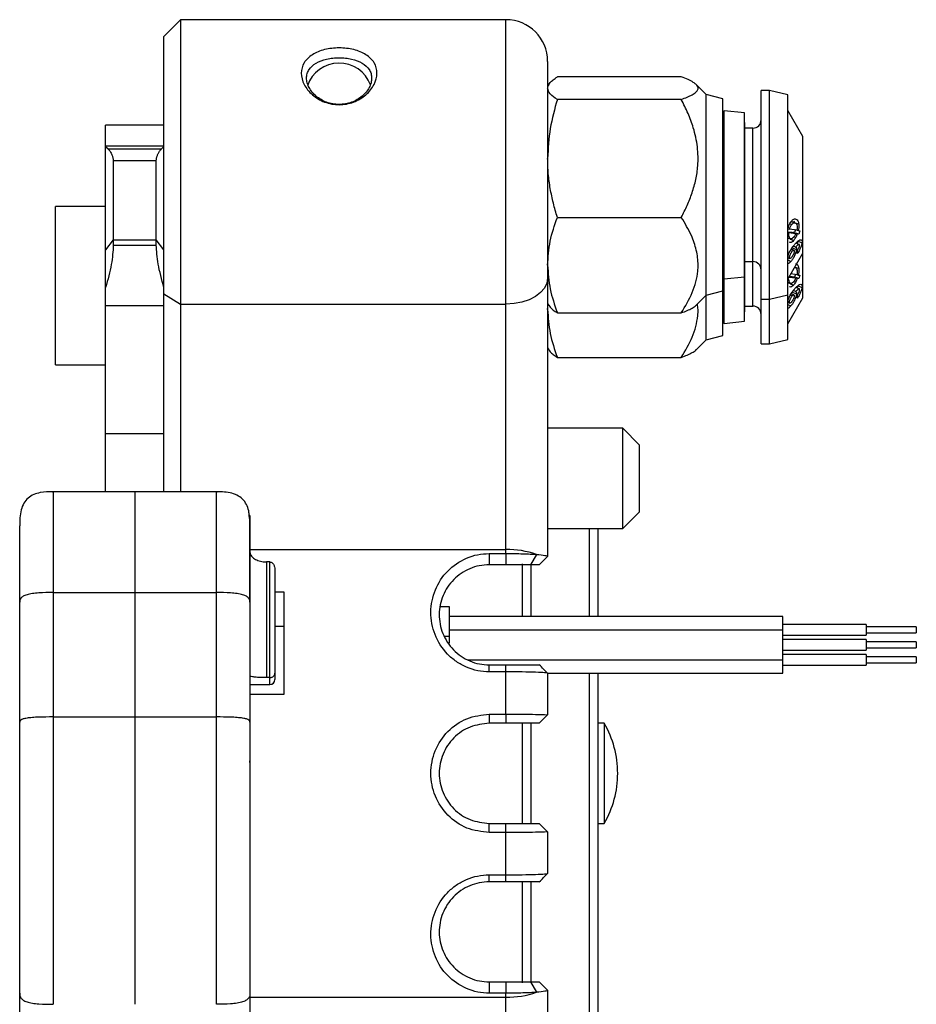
# Model space of a CAD drawing. Header units: millimetres. Extents: x 75.9 to 129.7, y 101.7 to 192.
# Tile 2 of 2: x 75.9 to 129.7, y 133 to 192. Entities that reach past the tile are written whole.
import ezdxf

# ---------------------------------------------------------------- set-up
doc = ezdxf.new("R2010")
doc.units = ezdxf.units.MM

msp = doc.modelspace()

# ---------------------------------------------------------------- linework, layer by layer
at = {"color": 7, "linetype": 'Continuous', "lineweight": 25}
for p, q in [((85.591, 192.011), (84.591, 191.011)), ((105.091, 192.011), (85.591, 192.011)), ((85.591, 192.011), (85.591, 174.966)), ((84.591, 175.589), (84.591, 191.011)), ((107.591, 189.511), (107.591, 176.524)), ((115.604, 188.58), (108.172, 188.58)), ((107.656, 188.122), (107.591, 188.011)), ((117.091, 187.529), (116.499, 188.121)), ((120.891, 187.761), (120.391, 187.761)), ((120.391, 175.261), (120.391, 187.761)), ((121.991, 187.507), (120.891, 187.761)), ((120.891, 175.261), (120.891, 187.761)), ((115.604, 187.229), (108.172, 187.229)), ((118.091, 187.261), (117.091, 187.529)), ((117.091, 177.613), (117.091, 187.529)), ((118.091, 177.786), (118.091, 187.261)), ((121.991, 177.627), (121.991, 187.507)), ((118.179, 186.548), (118.091, 186.461)), ((119.391, 186.421), (118.179, 186.548)), ((118.179, 176.473), (118.179, 186.548)), ((122.891, 185.011), (121.991, 186.57)), ((119.391, 178.331), (119.391, 186.421)), ((119.415, 185.511), (119.392, 186.205)), ((84.591, 185.684), (81.091, 185.684)), ((81.091, 184.451), (81.091, 185.684)), ((119.891, 185.511), (119.415, 185.511)), ((119.415, 178.92), (119.415, 185.511)), ((122.891, 179.244), (122.891, 185.011)), ((81.091, 184.451), (84.591, 184.451)), ((81.091, 184.419), (81.091, 184.451)), ((81.091, 184.419), (81.241, 184.27)), ((81.091, 178.213), (81.091, 184.419)), ((81.241, 184.27), (84.442, 184.27)), ((84.442, 184.27), (84.591, 184.419)), ((81.553, 183.566), (81.553, 178.826)), ((81.553, 183.566), (84.13, 183.566)), ((84.13, 178.826), (84.13, 183.566)), ((81.091, 180.825), (78.091, 180.825)), ((78.091, 171.325), (78.091, 180.825)), ((108.172, 180.16), (115.604, 180.16)), ((121.993, 179.478), (122.083, 179.456)), ((122.53, 179.39), (122.083, 179.456)), ((122.103, 179.785), (122.242, 179.755)), ((122.348, 179.953), (122.384, 179.831)), ((122.44, 179.429), (122.398, 179.25)), ((122.644, 179.764), (122.421, 179.822)), ((122.531, 179.401), (122.617, 179.374)), ((81.553, 178.826), (81.091, 178.213)), ((81.553, 178.826), (81.553, 178.502)), ((81.553, 178.826), (84.13, 178.826)), ((84.13, 178.502), (84.13, 178.826)), ((84.591, 178.213), (84.13, 178.826)), ((119.415, 177.511), (119.415, 178.92)), ((121.991, 179.304), (122.212, 179.283)), ((121.991, 179.27), (122.044, 179.256)), ((122.049, 179.09), (121.991, 179.107)), ((122.049, 179.09), (122.044, 179.256)), ((122.044, 179.256), (122.472, 179.201)), ((122.331, 178.774), (122.156, 178.836)), ((122.212, 179.283), (122.472, 179.201)), ((122.398, 179.25), (122.297, 179.258)), ((122.658, 179.16), (122.471, 179.225)), ((122.557, 179.172), (122.471, 179.201)), ((122.658, 179.16), (122.557, 179.172)), ((122.617, 179.374), (122.704, 179.363)), ((122.704, 179.363), (122.658, 179.16)), ((122.891, 178.011), (122.891, 179.244)), ((81.091, 175.954), (81.091, 178.213)), ((81.553, 178.502), (84.13, 178.502)), ((119.391, 176.601), (119.391, 178.331)), ((122.51, 178.226), (122.251, 178.345)), ((122.459, 178.379), (122.319, 178.439)), ((122.58, 178.731), (122.545, 178.59)), ((122.552, 177.993), (122.576, 178.217)), ((122.839, 178.61), (122.58, 178.731)), ((118.091, 175.761), (118.091, 177.786)), ((121.991, 176.452), (122.891, 178.011)), ((121.991, 177.82), (122.093, 177.775)), ((121.991, 177.747), (122.112, 177.692)), ((121.991, 175.515), (121.991, 177.627)), ((122.141, 178.179), (122.255, 178.131)), ((122.891, 176.577), (122.891, 178.011)), ((117.091, 175.493), (117.091, 177.613)), ((119.392, 176.817), (119.415, 177.511)), ((119.415, 177.511), (119.891, 177.511)), ((119.415, 176.253), (119.415, 177.511)), ((121.991, 177.615), (122.177, 177.525)), ((122.416, 177.172), (122.408, 177.174)), ((122.644, 177.097), (122.421, 177.155)), ((107.591, 176.524), (107.591, 159.844)), ((118.091, 176.561), (118.179, 176.473)), ((118.179, 176.473), (119.391, 176.601)), ((118.179, 173.806), (118.179, 176.473)), ((119.391, 175.663), (119.391, 176.601)), ((122.049, 176.423), (121.991, 176.439)), ((122.044, 176.589), (122.472, 176.534)), ((122.093, 176.627), (122.212, 176.616)), ((122.53, 176.723), (122.178, 176.775)), ((122.212, 176.616), (122.472, 176.534)), ((122.398, 176.583), (122.297, 176.591)), ((122.44, 176.762), (122.398, 176.583)), ((122.658, 176.493), (122.471, 176.558)), ((122.557, 176.505), (122.471, 176.533)), ((122.531, 176.734), (122.617, 176.707)), ((122.658, 176.493), (122.557, 176.505)), ((122.617, 176.707), (122.704, 176.696)), ((122.704, 176.696), (122.658, 176.493)), ((122.891, 175.344), (122.891, 176.577)), ((81.091, 174.879), (81.091, 175.954)), ((119.415, 174.844), (119.415, 176.253)), ((122.331, 176.107), (122.156, 176.169)), ((122.839, 175.942), (122.58, 176.064)), ((84.591, 175.589), (85.591, 174.966)), ((84.591, 164.284), (84.591, 175.589)), ((116.497, 174.899), (117.091, 175.493)), ((117.091, 175.493), (118.091, 175.761)), ((117.091, 174.946), (117.091, 175.493)), ((118.091, 175.119), (118.091, 175.761)), ((119.391, 173.934), (119.391, 175.663)), ((120.391, 175.261), (120.891, 175.261)), ((120.391, 172.594), (120.391, 175.261)), ((120.891, 175.261), (121.991, 175.515)), ((120.891, 172.594), (120.891, 175.261)), ((121.991, 174.96), (121.991, 175.533)), ((121.991, 173.785), (122.891, 175.344)), ((122.141, 175.512), (122.255, 175.464)), ((122.51, 175.559), (122.251, 175.677)), ((122.459, 175.712), (122.319, 175.772)), ((122.552, 175.326), (122.576, 175.55)), ((81.091, 174.879), (84.591, 174.879)), ((81.091, 167.213), (81.091, 174.879)), ((85.591, 174.966), (105.091, 174.966)), ((85.591, 174.966), (85.591, 163.72)), ((105.091, 160.252), (105.091, 174.966)), ((107.591, 175.011), (107.663, 174.888)), ((107.591, 174.633), (107.626, 174.952)), ((117.091, 172.826), (117.091, 174.946)), ((118.091, 173.094), (118.091, 175.119)), ((119.392, 174.15), (119.415, 174.844)), ((119.415, 174.844), (119.891, 174.844)), ((121.991, 175.153), (122.093, 175.108)), ((121.991, 175.08), (122.112, 175.025)), ((121.991, 172.848), (121.991, 174.96)), ((121.991, 174.948), (122.177, 174.858)), ((108.172, 174.441), (115.604, 174.441)), ((118.091, 173.894), (118.179, 173.806)), ((118.179, 173.806), (119.391, 173.934)), ((117.091, 172.826), (118.091, 173.094)), ((107.591, 172.344), (107.656, 172.233)), ((116.497, 172.231), (117.091, 172.826)), ((120.391, 172.594), (120.891, 172.594)), ((120.891, 172.594), (121.991, 172.848)), ((108.172, 171.774), (115.604, 171.774)), ((78.091, 171.325), (81.091, 171.325)), ((81.091, 167.213), (84.591, 167.213)), ((81.091, 163.72), (81.091, 167.213)), ((112.091, 167.521), (107.591, 167.521)), ((113.091, 166.521), (112.091, 167.521)), ((112.091, 167.357), (112.091, 167.521)), ((112.091, 161.521), (112.091, 167.357)), ((113.091, 166.412), (113.091, 166.521)), ((113.091, 162.521), (113.091, 166.412)), ((84.591, 163.72), (84.591, 164.284)), ((82.841, 163.72), (77.941, 163.72)), ((87.741, 163.72), (82.841, 163.72)), ((82.841, 163.72), (82.841, 157.676)), ((89.741, 162.291), (89.715, 162.291)), ((89.741, 162.291), (89.741, 157.098)), ((112.091, 161.521), (113.091, 162.521)), ((107.591, 161.521), (112.091, 161.521)), ((110.091, 156.244), (110.091, 161.521)), ((110.591, 161.521), (110.591, 156.244)), ((104.091, 160.019), (105.091, 160.019)), ((104.091, 160.019), (104.091, 159.344)), ((105.091, 160.019), (105.091, 160.252)), ((105.091, 160.019), (105.091, 159.344)), ((106.928, 159.965), (106.561, 159.344)), ((90.741, 159.514), (90.741, 152.581)), ((90.941, 159.514), (90.741, 159.514)), ((90.941, 152.581), (90.941, 159.514)), ((105.091, 159.344), (104.091, 159.344)), ((106.091, 156.244), (106.091, 159.392)), ((106.591, 159.399), (106.591, 156.244)), ((107.591, 159.844), (107.091, 159.344)), ((107.091, 159.344), (107.092, 159.344)), ((91.241, 159.044), (91.241, 152.846)), ((77.941, 157.676), (82.841, 157.676)), ((82.841, 157.676), (87.741, 157.676)), ((82.841, 157.676), (82.841, 150.221)), ((91.791, 157.705), (91.241, 157.705)), ((91.791, 151.594), (91.791, 157.705)), ((101.188, 156.844), (101.691, 156.844)), ((101.691, 156.844), (101.691, 155.044)), ((121.691, 156.244), (101.691, 156.244)), ((121.691, 155.444), (121.691, 156.244)), ((101.691, 155.444), (121.691, 155.444)), ((126.691, 155.769), (121.691, 155.769)), ((121.691, 153.644), (121.691, 155.444)), ((126.691, 155.769), (126.691, 155.119)), ((129.691, 155.619), (126.691, 155.619)), ((126.691, 155.269), (129.691, 155.269)), ((129.691, 155.619), (129.691, 155.269)), ((101.691, 155.044), (101.691, 154.637)), ((121.691, 155.119), (126.691, 155.119)), ((126.691, 154.869), (121.691, 154.869)), ((126.691, 154.869), (126.691, 154.219)), ((129.691, 154.719), (126.691, 154.719)), ((129.691, 154.719), (129.691, 154.369)), ((121.691, 154.219), (126.691, 154.219)), ((126.691, 154.369), (129.691, 154.369)), ((126.691, 153.969), (121.691, 153.969)), ((121.691, 152.844), (121.691, 153.644)), ((126.691, 153.969), (126.691, 153.319)), ((129.691, 153.819), (126.691, 153.819)), ((126.691, 153.469), (129.691, 153.469)), ((129.691, 153.819), (129.691, 153.469)), ((91.241, 152.846), (91.241, 152.47)), ((104.091, 152.925), (104.091, 153.344)), ((104.091, 153.344), (105.091, 153.344)), ((105.091, 152.925), (104.091, 152.925)), ((105.091, 152.925), (105.091, 153.344)), ((105.091, 150.391), (105.091, 152.925)), ((107.591, 152.844), (121.691, 152.844)), ((107.591, 152.844), (107.591, 150.344)), ((110.091, 132.166), (110.091, 152.844)), ((110.591, 152.844), (110.591, 132.166)), ((121.691, 153.319), (126.691, 153.319)), ((90.941, 152.581), (90.741, 152.581)), ((90.941, 152.172), (90.941, 152.581)), ((91.241, 152.47), (91.241, 152.465)), ((89.741, 152.165), (90.941, 152.165)), ((89.741, 151.594), (91.791, 151.594)), ((77.941, 150.221), (82.841, 150.221)), ((82.841, 150.221), (82.841, 133.002)), ((82.841, 150.221), (87.741, 150.221)), ((104.091, 150.391), (104.091, 149.844)), ((104.091, 150.391), (105.091, 150.391)), ((105.091, 150.391), (105.091, 149.844)), ((107.591, 150.344), (107.091, 149.844)), ((105.091, 149.844), (104.091, 149.844)), ((106.091, 143.834), (106.091, 149.858)), ((106.591, 149.852), (106.591, 143.831)), ((110.985, 149.844), (110.591, 149.844)), ((110.985, 149.844), (110.985, 145.736)), ((89.741, 147.497), (89.734, 147.584)), ((110.985, 145.736), (110.985, 143.844)), ((104.091, 143.296), (104.091, 143.844)), ((104.091, 143.844), (105.091, 143.844)), ((105.091, 143.296), (105.091, 143.844)), ((107.591, 143.344), (107.091, 143.844)), ((110.591, 143.844), (110.985, 143.844)), ((105.091, 143.296), (104.091, 143.296)), ((105.091, 140.763), (105.091, 143.296)), ((107.591, 143.344), (107.591, 140.844)), ((104.091, 140.763), (105.091, 140.763)), ((104.091, 140.344), (104.091, 140.763)), ((105.091, 140.344), (105.091, 140.763)), ((105.091, 140.344), (104.091, 140.344)), ((106.091, 134.292), (106.091, 140.344)), ((106.591, 140.314), (106.591, 134.331)), ((104.091, 134.344), (104.091, 133.668)), ((104.091, 134.344), (105.091, 134.344)), ((105.091, 134.344), (105.091, 133.668)), ((106.561, 134.344), (106.928, 133.722)), ((107.091, 134.344), (107.591, 133.844)), ((75.941, 127.919), (75.941, 133.669)), ((89.741, 133.669), (89.741, 127.919)), ((105.091, 133.668), (104.091, 133.668)), ((105.091, 133.435), (105.091, 133.668)), ((105.091, 118.721), (105.091, 133.435)), ((107.591, 133.844), (107.591, 117.163))]:
    msp.add_line(p, q, dxfattribs=at)
at = {"color": 8, "linetype": 'Continuous', "lineweight": 25}
for p, q in [((105.091, 174.966), (105.091, 192.011)), ((119.891, 177.511), (119.891, 185.511)), ((119.891, 174.844), (119.891, 177.511)), ((89.741, 160.252), (105.091, 160.252)), ((91.791, 155.653), (91.241, 155.653)), ((101.691, 155.044), (101.427, 155.044)), ((102.808, 153.644), (121.691, 153.644)), ((89.741, 152.172), (90.941, 152.172)), ((90.941, 152.165), (90.941, 152.172)), ((89.741, 133.435), (105.091, 133.435))]:
    msp.add_line(p, q, dxfattribs=at)
at = {"color": 7, "linetype": 'Continuous', "lineweight": 25, "flags": 128}
for points in [[(122.651, 178.544), (122.521, 178.601), (122.481, 178.618)], [(107.591, 176.524), (107.543, 176.22), (107.401, 175.928), (107.17, 175.658), (106.859, 175.422), (106.48, 175.228), (106.048, 175.084), (105.579, 174.996), (105.091, 174.966)], [(122.651, 175.877), (122.521, 175.933), (122.481, 175.951)]]:
    msp.add_lwpolyline(points, dxfattribs=at)
at = {"color": 7, "linetype": 'Continuous', "lineweight": 25}
for centre, radius, start, end in [((105.091, 189.511), 2.5, 0, 90), ((95.091, 187.415), 2, 20.12066, 161.34455), ((119.891, 186.011), 0.5, 270, 0), ((119.891, 177.011), 0.5, 0, 90), ((119.891, 174.344), 0.5, 0, 90), ((105.2, 154.931), 5.322, 71.04771, 91.16341), ((90.942, 152.471), 0.299, 269.86811, 359.8675), ((90.941, 152.465), 0.3, 270, 0), ((105.789, 146.844), 6, 0, 30), ((105.789, 146.844), 6, 330, 0), ((105.2, 138.756), 5.322, 268.83659, 288.95229)]:
    msp.add_arc(centre, radius, start, end, dxfattribs=at)
for points, knots in [([(95.091, 186.918), (94.942, 186.926), (94.643, 186.941), (94.071, 187.106), (93.44, 187.483), (92.941, 188.12), (92.765, 188.815), (92.941, 189.451), (93.441, 189.942), (94.072, 190.198), (94.645, 190.301), (95.093, 190.326), (95.541, 190.3), (96.113, 190.198), (96.743, 189.941), (97.242, 189.45), (97.418, 188.813), (97.241, 188.118), (96.741, 187.482), (96.11, 187.105), (95.538, 186.941), (95.24, 186.925), (95.091, 186.918)], [0, 0, 0, 0, 0.0307947, 0.0615817, 0.1235988, 0.1865007, 0.2500193, 0.3135591, 0.376485, 0.4384708, 0.4693582, 0.5001606, 0.5308434, 0.5616603, 0.6235902, 0.6865085, 0.7501265, 0.813716, 0.8766097, 0.9385035, 0.9693929, 1, 1, 1, 1]), ([(95.091, 186.928), (95.219, 186.934), (95.475, 186.948), (95.965, 187.086), (96.505, 187.402), (96.867, 187.849), (97.016, 188.228), (97.054, 188.512), (97.016, 188.781), (96.868, 189.107), (96.507, 189.438), (95.967, 189.639), (95.477, 189.72), (95.093, 189.74), (94.708, 189.72), (94.217, 189.64), (93.677, 189.439), (93.316, 189.108), (93.167, 188.782), (93.129, 188.513), (93.167, 188.229), (93.316, 187.851), (93.676, 187.403), (94.216, 187.087), (94.707, 186.948), (94.963, 186.934), (95.091, 186.928)], [0, 0, 0, 0, 0.031176, 0.062554, 0.124896, 0.187267, 0.218661, 0.249877, 0.281187, 0.312513, 0.374905, 0.437281, 0.468585, 0.499837, 0.531212, 0.562588, 0.625022, 0.687422, 0.718673, 0.749982, 0.781307, 0.81252, 0.874895, 0.93736, 0.968633, 1, 1, 1, 1]), ([(107.661, 188.119), (107.686, 188.16), (107.746, 188.259), (107.919, 188.413), (108.088, 188.524), (108.172, 188.58)], [0, 0, 0, 0, 0.264446, 0.63149, 1, 1, 1, 1]), ([(115.604, 187.229), (115.725, 187.275), (115.969, 187.367), (116.266, 187.511), (116.49, 187.662), (116.599, 187.803), (116.617, 187.928), (116.577, 188.037), (116.48, 188.147), (116.303, 188.276), (116.022, 188.422), (115.744, 188.527), (115.604, 188.58)], [0, 0, 0, 0, 0.107757, 0.21611, 0.327224, 0.439837, 0.516334, 0.593483, 0.672567, 0.752236, 0.875551, 1, 1, 1, 1]), ([(108.172, 187.229), (108.01, 187.339), (107.682, 187.56), (107.622, 187.789), (107.591, 187.905)], [0, 0, 0, 0, 0.495458, 1, 1, 1, 1]), ([(108.172, 187.229), (108.01, 186.655), (107.682, 185.497), (107.622, 184.299), (107.591, 183.695)], [0, 0, 0, 0, 0.495458, 1, 1, 1, 1]), ([(115.604, 180.16), (115.725, 180.399), (115.969, 180.879), (116.266, 181.636), (116.49, 182.427), (116.599, 183.161), (116.617, 183.817), (116.577, 184.389), (116.48, 184.964), (116.303, 185.638), (116.022, 186.401), (115.744, 186.952), (115.604, 187.229)], [0, 0, 0, 0, 0.107757, 0.21611, 0.327224, 0.439837, 0.516334, 0.593483, 0.672567, 0.752236, 0.875551, 1, 1, 1, 1]), ([(81.241, 184.27), (81.262, 184.247), (81.305, 184.201), (81.365, 184.114), (81.421, 184.019), (81.465, 183.928), (81.5, 183.84), (81.525, 183.76), (81.543, 183.68), (81.552, 183.615), (81.553, 183.579), (81.553, 183.566)], [0, 0, 0, 0, 0.145418, 0.2964, 0.423577, 0.555127, 0.651267, 0.750018, 0.84627, 0.946131, 1, 1, 1, 1]), ([(84.13, 183.566), (84.13, 183.586), (84.132, 183.628), (84.143, 183.696), (84.16, 183.766), (84.183, 183.838), (84.211, 183.911), (84.246, 183.986), (84.286, 184.06), (84.333, 184.136), (84.385, 184.21), (84.423, 184.25), (84.442, 184.27)], [0, 0, 0, 0, 0.0848981, 0.1724876, 0.2573385, 0.3443743, 0.4351247, 0.5278572, 0.6328938, 0.740289, 0.8682716, 1, 1, 1, 1]), ([(108.172, 180.16), (108.089, 180.445), (107.923, 181.017), (107.74, 181.894), (107.615, 182.788), (107.599, 183.392), (107.591, 183.695)], [0, 0, 0, 0, 0.2472686, 0.4953626, 0.746874, 1, 1, 1, 1]), ([(107.591, 177.301), (107.621, 177.78), (107.68, 178.749), (108.007, 179.686), (108.172, 180.16)], [0, 0, 0, 0, 0.4945107, 1, 1, 1, 1]), ([(115.604, 174.441), (115.843, 174.841), (116.319, 175.638), (116.582, 176.625), (116.624, 177.482), (116.532, 178.204), (116.204, 179.172), (115.821, 179.803), (115.604, 180.16)], [0, 0, 0, 0, 0.22035, 0.439656, 0.499864, 0.651145, 0.802655, 1, 1, 1, 1]), ([(122.206, 179.944), (122.253, 179.99), (122.328, 180.063), (122.433, 180.077), (122.518, 180.05), (122.604, 179.961), (122.63, 179.836), (122.644, 179.764)], [0, 0, 0, 0, 0.250762, 0.402891, 0.560919, 0.750263, 1, 1, 1, 1]), ([(121.993, 179.477), (122.002, 179.51), (122.015, 179.56), (122.049, 179.667), (122.099, 179.787), (122.161, 179.888), (122.197, 179.932), (122.206, 179.944)], [0, 0, 0, 0, 0.178962, 0.271524, 0.601501, 0.891542, 1, 1, 1, 1]), ([(122.083, 179.456), (122.106, 179.514), (122.152, 179.629), (122.212, 179.713), (122.242, 179.755)], [0, 0, 0, 0, 0.500759, 1, 1, 1, 1]), ([(122.416, 179.839), (122.373, 179.849), (122.288, 179.868), (122.202, 179.887), (122.16, 179.897)], [0, 0, 0, 0, 0.500001, 1, 1, 1, 1]), ([(122.242, 179.755), (122.274, 179.785), (122.338, 179.847), (122.417, 179.846), (122.47, 179.814), (122.514, 179.758), (122.53, 179.687), (122.54, 179.64)], [0, 0, 0, 0, 0.249593, 0.499442, 0.624755, 0.74921, 1, 1, 1, 1]), ([(122.54, 179.64), (122.544, 179.598), (122.551, 179.521), (122.537, 179.431), (122.53, 179.39)], [0, 0, 0, 0, 0.543139, 1, 1, 1, 1]), ([(122.644, 179.764), (122.652, 179.689), (122.663, 179.568), (122.629, 179.427), (122.617, 179.374)], [0, 0, 0, 0, 0.627075, 1, 1, 1, 1]), ([(121.991, 178.926), (122.002, 178.922), (122.056, 178.905), (122.11, 178.888), (122.154, 178.874)], [0, 0, 0, 0, 0.193317, 1, 1, 1, 1]), ([(122.322, 178.956), (122.289, 178.925), (122.239, 178.879), (122.179, 178.867), (122.125, 178.88), (122.073, 178.945), (122.057, 179.042), (122.049, 179.09)], [0, 0, 0, 0, 0.249378, 0.376369, 0.5003, 0.74998, 1, 1, 1, 1]), ([(122.472, 179.201), (122.449, 179.153), (122.404, 179.058), (122.349, 178.99), (122.322, 178.956)], [0, 0, 0, 0, 0.500177, 1, 1, 1, 1]), ([(122.557, 179.172), (122.524, 179.095), (122.475, 178.979), (122.394, 178.85), (122.352, 178.8), (122.331, 178.774)], [0, 0, 0, 0, 0.499218, 0.749575, 1, 1, 1, 1]), ([(122.419, 178.56), (122.498, 178.643), (122.602, 178.754), (122.732, 178.829), (122.795, 178.825), (122.834, 178.78), (122.846, 178.72), (122.846, 178.659), (122.841, 178.622), (122.839, 178.61)], [0, 0, 0, 0, 0.370291, 0.491052, 0.671549, 0.770239, 0.874789, 0.959766, 1, 1, 1, 1]), ([(81.553, 178.502), (81.532, 178.13), (81.489, 177.388), (81.224, 176.431), (81.091, 175.954)], [0, 0, 0, 0, 0.5009271, 1, 1, 1, 1]), ([(84.591, 175.954), (84.457, 176.442), (84.192, 177.398), (84.15, 178.139), (84.13, 178.502)], [0, 0, 0, 0, 0.510122, 1, 1, 1, 1]), ([(121.981, 177.796), (121.981, 177.799), (121.99, 177.839), (122.022, 177.928), (122.072, 178.051), (122.158, 178.221), (122.277, 178.394), (122.374, 178.507), (122.419, 178.56)], [0, 0, 0, 0, 0.01022, 0.138563, 0.280187, 0.412517, 0.725583, 1, 1, 1, 1]), ([(122.331, 178.774), (122.297, 178.74), (122.239, 178.683), (122.154, 178.645), (122.112, 178.661), (122.088, 178.67)], [0, 0, 0, 0, 0.387641, 0.648628, 1, 1, 1, 1]), ([(122.51, 178.226), (122.501, 178.176), (122.487, 178.095), (122.426, 177.933), (122.344, 177.763), (122.25, 177.615), (122.196, 177.549), (122.177, 177.525)], [0, 0, 0, 0, 0.220632, 0.3630454, 0.6161114, 0.8608253, 1, 1, 1, 1]), ([(122.346, 178.188), (122.303, 178.207), (122.251, 178.229), (122.199, 178.252), (122.191, 178.255)], [0, 0, 0, 0, 0.83404, 1, 1, 1, 1]), ([(122.697, 178.472), (122.697, 178.484), (122.699, 178.506), (122.693, 178.531), (122.679, 178.546), (122.653, 178.548), (122.58, 178.503), (122.511, 178.433), (122.459, 178.379)], [0, 0, 0, 0, 0.075874, 0.15417, 0.244769, 0.355088, 0.510561, 1, 1, 1, 1]), ([(122.459, 178.379), (122.473, 178.373), (122.497, 178.364), (122.516, 178.311), (122.512, 178.258), (122.51, 178.226)], [0, 0, 0, 0, 0.3699691, 0.6243146, 1, 1, 1, 1]), ([(122.839, 178.61), (122.833, 178.573), (122.82, 178.504), (122.781, 178.394), (122.739, 178.299), (122.687, 178.199), (122.623, 178.093), (122.575, 178.026), (122.552, 177.993)], [0, 0, 0, 0, 0.193421, 0.364858, 0.491105, 0.613232, 0.812289, 1, 1, 1, 1]), ([(122.576, 178.217), (122.593, 178.24), (122.616, 178.271), (122.645, 178.32), (122.663, 178.358), (122.68, 178.401), (122.692, 178.441), (122.695, 178.463), (122.697, 178.472)], [0, 0, 0, 0, 0.322048, 0.443751, 0.556716, 0.719724, 0.882537, 1, 1, 1, 1]), ([(122.206, 177.762), (122.19, 177.744), (122.165, 177.717), (122.136, 177.695), (122.117, 177.689), (122.103, 177.696), (122.091, 177.719), (122.092, 177.753), (122.093, 177.775)], [0, 0, 0, 0, 0.250339, 0.383958, 0.500639, 0.623708, 0.750916, 1, 1, 1, 1]), ([(122.093, 177.775), (122.095, 177.789), (122.098, 177.817), (122.115, 177.882), (122.141, 177.952), (122.173, 178.016), (122.209, 178.075), (122.237, 178.109), (122.255, 178.131)], [0, 0, 0, 0, 0.1252531, 0.2503528, 0.4996035, 0.6232316, 0.7500211, 1, 1, 1, 1]), ([(122.368, 178.1), (122.363, 178.071), (122.356, 178.029), (122.332, 177.963), (122.311, 177.916), (122.286, 177.87), (122.251, 177.816), (122.224, 177.783), (122.206, 177.762)], [0, 0, 0, 0, 0.255767, 0.375462, 0.499287, 0.619483, 0.749667, 1, 1, 1, 1]), ([(122.255, 178.131), (122.271, 178.148), (122.296, 178.174), (122.326, 178.19), (122.344, 178.191), (122.358, 178.181), (122.37, 178.156), (122.369, 178.122), (122.368, 178.1)], [0, 0, 0, 0, 0.250021, 0.377696, 0.500303, 0.625327, 0.750714, 1, 1, 1, 1]), ([(107.591, 177.301), (107.621, 176.822), (107.68, 175.853), (108.007, 174.915), (108.172, 174.441)], [0, 0, 0, 0, 0.494511, 1, 1, 1, 1]), ([(122.177, 177.525), (122.149, 177.495), (122.096, 177.438), (122.028, 177.39), (121.998, 177.396), (121.984, 177.398)], [0, 0, 0, 0, 0.368752, 0.699543, 1, 1, 1, 1]), ([(122.415, 177.168), (122.42, 177.168), (122.44, 177.17), (122.469, 177.145), (122.514, 177.092), (122.53, 177.02), (122.54, 176.973)], [0, 0, 0, 0, 0.071277, 0.30378, 0.53469, 1, 1, 1, 1]), ([(122.454, 177.396), (122.473, 177.392), (122.525, 177.379), (122.604, 177.292), (122.63, 177.168), (122.644, 177.097)], [0, 0, 0, 0, 0.202413, 0.546355, 1, 1, 1, 1]), ([(122.644, 177.097), (122.652, 177.022), (122.663, 176.901), (122.629, 176.76), (122.617, 176.707)], [0, 0, 0, 0, 0.6270752, 1, 1, 1, 1]), ([(122.472, 176.534), (122.449, 176.486), (122.404, 176.391), (122.349, 176.323), (122.322, 176.289)], [0, 0, 0, 0, 0.500177, 1, 1, 1, 1]), ([(122.557, 176.505), (122.524, 176.428), (122.475, 176.312), (122.394, 176.183), (122.352, 176.132), (122.331, 176.107)], [0, 0, 0, 0, 0.499218, 0.749575, 1, 1, 1, 1]), ([(122.54, 176.973), (122.544, 176.931), (122.551, 176.854), (122.537, 176.764), (122.53, 176.723)], [0, 0, 0, 0, 0.543139, 1, 1, 1, 1]), ([(121.981, 175.129), (121.981, 175.132), (121.99, 175.172), (122.022, 175.261), (122.072, 175.384), (122.158, 175.553), (122.277, 175.727), (122.374, 175.84), (122.419, 175.892)], [0, 0, 0, 0, 0.01022, 0.138563, 0.280187, 0.412517, 0.725583, 1, 1, 1, 1]), ([(121.991, 176.258), (122.002, 176.255), (122.056, 176.238), (122.11, 176.221), (122.154, 176.207)], [0, 0, 0, 0, 0.193317, 1, 1, 1, 1]), ([(122.322, 176.289), (122.289, 176.258), (122.239, 176.212), (122.179, 176.2), (122.125, 176.213), (122.073, 176.278), (122.057, 176.375), (122.049, 176.423)], [0, 0, 0, 0, 0.249378, 0.376369, 0.5003, 0.74998, 1, 1, 1, 1]), ([(122.331, 176.107), (122.297, 176.073), (122.239, 176.016), (122.154, 175.978), (122.112, 175.994), (122.088, 176.003)], [0, 0, 0, 0, 0.387641, 0.648628, 1, 1, 1, 1]), ([(122.419, 175.892), (122.498, 175.976), (122.602, 176.087), (122.732, 176.161), (122.795, 176.158), (122.834, 176.113), (122.846, 176.052), (122.846, 175.992), (122.841, 175.954), (122.839, 175.942)], [0, 0, 0, 0, 0.370291, 0.491052, 0.671549, 0.770239, 0.874789, 0.959766, 1, 1, 1, 1]), ([(122.697, 175.805), (122.697, 175.816), (122.699, 175.839), (122.693, 175.864), (122.679, 175.878), (122.653, 175.881), (122.58, 175.836), (122.511, 175.766), (122.459, 175.712)], [0, 0, 0, 0, 0.0758743, 0.1541698, 0.244769, 0.3550876, 0.510561, 1, 1, 1, 1]), ([(122.58, 176.064), (122.572, 176.018), (122.564, 175.971), (122.543, 175.917), (122.543, 175.917)], [0, 0, 0, 0, 0.988725, 1, 1, 1, 1]), ([(122.839, 175.942), (122.833, 175.906), (122.82, 175.837), (122.781, 175.727), (122.739, 175.631), (122.687, 175.532), (122.623, 175.426), (122.575, 175.359), (122.552, 175.326)], [0, 0, 0, 0, 0.193421, 0.364858, 0.491105, 0.613232, 0.812289, 1, 1, 1, 1]), ([(122.093, 175.108), (122.095, 175.122), (122.098, 175.15), (122.115, 175.215), (122.141, 175.285), (122.173, 175.349), (122.209, 175.408), (122.237, 175.441), (122.255, 175.464)], [0, 0, 0, 0, 0.125253, 0.250353, 0.499603, 0.623232, 0.750021, 1, 1, 1, 1]), ([(122.51, 175.559), (122.501, 175.509), (122.487, 175.427), (122.426, 175.266), (122.344, 175.096), (122.25, 174.948), (122.196, 174.882), (122.177, 174.858)], [0, 0, 0, 0, 0.220632, 0.3630454, 0.6161114, 0.8608253, 1, 1, 1, 1]), ([(122.346, 175.521), (122.303, 175.54), (122.251, 175.562), (122.199, 175.584), (122.191, 175.588)], [0, 0, 0, 0, 0.83404, 1, 1, 1, 1]), ([(122.368, 175.432), (122.363, 175.404), (122.356, 175.361), (122.332, 175.296), (122.311, 175.249), (122.286, 175.203), (122.251, 175.148), (122.224, 175.116), (122.206, 175.095)], [0, 0, 0, 0, 0.2557668, 0.375462, 0.499287, 0.6194829, 0.7496669, 1, 1, 1, 1]), ([(122.255, 175.464), (122.271, 175.481), (122.296, 175.507), (122.326, 175.523), (122.344, 175.524), (122.358, 175.514), (122.37, 175.489), (122.369, 175.455), (122.368, 175.432)], [0, 0, 0, 0, 0.2500209, 0.377696, 0.5003034, 0.6253274, 0.7507143, 1, 1, 1, 1]), ([(122.459, 175.712), (122.473, 175.706), (122.497, 175.696), (122.516, 175.643), (122.512, 175.59), (122.51, 175.559)], [0, 0, 0, 0, 0.369969, 0.624315, 1, 1, 1, 1]), ([(122.576, 175.55), (122.593, 175.572), (122.616, 175.604), (122.645, 175.653), (122.663, 175.691), (122.68, 175.733), (122.692, 175.774), (122.695, 175.796), (122.697, 175.805)], [0, 0, 0, 0, 0.322048, 0.443751, 0.556716, 0.719724, 0.882537, 1, 1, 1, 1]), ([(107.689, 174.903), (107.703, 174.861), (107.758, 174.705), (107.996, 174.553), (108.172, 174.441)], [0, 0, 0, 0, 0.263552, 1, 1, 1, 1]), ([(115.604, 171.774), (115.844, 172.174), (116.322, 172.971), (116.573, 173.957), (116.623, 174.627), (116.587, 174.858), (116.569, 174.97)], [0, 0, 0, 0, 0.395913, 0.789948, 0.898127, 1, 1, 1, 1]), ([(115.604, 174.441), (115.726, 174.487), (115.971, 174.579), (116.26, 174.724), (116.442, 174.832), (116.486, 174.893), (116.493, 174.903)], [0, 0, 0, 0, 0.310237, 0.622189, 0.942091, 1, 1, 1, 1]), ([(122.177, 174.858), (122.149, 174.828), (122.096, 174.77), (122.028, 174.723), (121.998, 174.728), (121.984, 174.731)], [0, 0, 0, 0, 0.368752, 0.699543, 1, 1, 1, 1]), ([(122.206, 175.095), (122.19, 175.077), (122.165, 175.05), (122.136, 175.028), (122.117, 175.022), (122.103, 175.029), (122.091, 175.051), (122.092, 175.086), (122.093, 175.108)], [0, 0, 0, 0, 0.250339, 0.383958, 0.500639, 0.623708, 0.750916, 1, 1, 1, 1]), ([(107.591, 174.633), (107.621, 174.154), (107.68, 173.186), (108.007, 172.248), (108.172, 171.774)], [0, 0, 0, 0, 0.494511, 1, 1, 1, 1]), ([(107.661, 172.236), (107.686, 172.194), (107.746, 172.096), (107.919, 171.942), (108.088, 171.83), (108.172, 171.774)], [0, 0, 0, 0, 0.264446, 0.63149, 1, 1, 1, 1]), ([(115.604, 171.774), (115.726, 171.82), (115.971, 171.912), (116.26, 172.057), (116.442, 172.165), (116.486, 172.226), (116.493, 172.236)], [0, 0, 0, 0, 0.3102365, 0.6221894, 0.9420915, 1, 1, 1, 1]), ([(77.941, 163.719), (77.682, 163.716), (77.287, 163.712), (76.783, 163.565), (76.435, 163.359), (76.171, 163.037), (75.952, 162.475), (75.946, 162.007), (75.941, 161.687)], [0, 0, 0, 0, 0.225591, 0.344183, 0.462056, 0.58289, 0.714494, 1, 1, 1, 1]), ([(89.705, 162.23), (89.702, 162.314), (89.695, 162.532), (89.587, 162.871), (89.387, 163.222), (89.066, 163.488), (88.514, 163.707), (88.055, 163.714), (87.741, 163.719)], [0, 0, 0, 0, 0.091163, 0.236334, 0.37792, 0.5201, 0.672832, 1, 1, 1, 1]), ([(75.941, 157.098), (75.941, 157.498), (75.941, 158.3), (75.941, 159.361), (75.941, 160.274), (75.941, 160.981), (75.941, 161.49), (75.941, 161.622), (75.941, 161.687)], [0, 0, 0, 0, 0.166645, 0.333333, 0.499952, 0.666666, 0.833283, 1, 1, 1, 1]), ([(89.741, 157.098), (89.741, 157.468), (89.741, 158.219), (89.741, 159.243), (89.741, 160.169), (89.739, 160.946), (89.737, 161.572), (89.731, 162.008), (89.725, 162.259), (89.718, 162.269), (89.715, 162.273)], [0, 0, 0, 0, 0.126947, 0.257576, 0.384523, 0.515151, 0.642097, 0.772725, 0.899667, 1, 1, 1, 1]), ([(89.741, 160.106), (89.753, 160.041), (89.776, 159.911), (89.952, 159.732), (90.211, 159.594), (90.492, 159.523), (90.673, 159.516), (90.741, 159.514)], [0, 0, 0, 0, 0.218514, 0.437018, 0.655375, 0.870577, 1, 1, 1, 1]), ([(104.091, 152.925), (103.858, 152.938), (103.391, 152.966), (102.72, 153.184), (102.104, 153.523), (101.393, 154.129), (100.754, 155.129), (100.504, 156.507), (100.778, 157.864), (101.533, 159.025), (102.5, 159.689), (103.389, 159.977), (103.857, 160.005), (104.091, 160.019)], [0, 0, 0, 0, 0.062206, 0.124669, 0.186927, 0.249677, 0.374694, 0.500212, 0.62578, 0.750904, 0.875318, 0.937427, 1, 1, 1, 1]), ([(105.091, 160.019), (105.266, 160.019), (105.614, 160.017), (106.11, 160.006), (106.563, 159.989), (106.806, 159.973), (106.928, 159.965)], [0, 0, 0, 0, 0.250802, 0.501957, 0.751312, 1, 1, 1, 1]), ([(106.928, 159.965), (107.119, 159.946), (107.502, 159.907), (107.562, 159.865), (107.591, 159.844)], [0, 0, 0, 0, 0.500509, 1, 1, 1, 1]), ([(90.941, 159.514), (90.966, 159.511), (91.016, 159.505), (91.091, 159.458), (91.169, 159.367), (91.227, 159.223), (91.241, 159.105), (91.241, 159.045), (91.241, 159.044)], [0, 0, 0, 0, 0.11988, 0.238992, 0.419296, 0.699482, 0.994343, 1, 1, 1, 1]), ([(104.091, 159.344), (103.89, 159.332), (103.49, 159.308), (102.727, 159.064), (101.899, 158.502), (101.252, 157.522), (101.017, 156.375), (101.231, 155.208), (101.778, 154.363), (102.387, 153.85), (102.915, 153.564), (103.491, 153.378), (103.892, 153.355), (104.091, 153.344)], [0, 0, 0, 0, 0.062618, 0.124814, 0.249578, 0.375091, 0.500746, 0.626008, 0.750536, 0.812671, 0.875301, 0.937756, 1, 1, 1, 1]), ([(106.561, 159.344), (106.463, 159.344), (106.269, 159.344), (105.907, 159.344), (105.51, 159.344), (105.231, 159.344), (105.091, 159.344)], [0, 0, 0, 0, 0.250126, 0.4997766, 0.7503169, 1, 1, 1, 1]), ([(107.091, 159.344), (107.068, 159.344), (107.02, 159.344), (106.714, 159.344), (106.561, 159.344)], [0, 0, 0, 0, 0.500209, 1, 1, 1, 1]), ([(77.941, 157.676), (77.656, 157.675), (77.231, 157.673), (76.7, 157.621), (76.364, 157.554), (76.13, 157.457), (75.95, 157.303), (75.945, 157.18), (75.941, 157.098)], [0, 0, 0, 0, 0.2557838, 0.3810835, 0.5, 0.6189165, 0.7442162, 1, 1, 1, 1]), ([(89.741, 157.098), (89.738, 157.18), (89.732, 157.303), (89.553, 157.457), (89.319, 157.554), (88.983, 157.621), (88.452, 157.673), (88.027, 157.675), (87.741, 157.676)], [0, 0, 0, 0, 0.255784, 0.381083, 0.5, 0.618917, 0.744216, 1, 1, 1, 1]), ([(90.941, 152.581), (90.967, 152.583), (91.017, 152.587), (91.093, 152.614), (91.171, 152.667), (91.228, 152.748), (91.241, 152.813), (91.241, 152.845), (91.241, 152.846)], [0, 0, 0, 0, 0.125, 0.249249, 0.434663, 0.714668, 0.994244, 1, 1, 1, 1]), ([(105.091, 153.344), (105.224, 153.344), (105.488, 153.344), (105.993, 153.344), (106.546, 153.344), (107.003, 153.344), (107.062, 153.344), (107.091, 153.344)], [0, 0, 0, 0, 0.126098, 0.251442, 0.500775, 0.750266, 1, 1, 1, 1]), ([(107.575, 152.846), (107.54, 152.856), (107.467, 152.877), (106.907, 152.903), (106.082, 152.921), (105.422, 152.923), (105.091, 152.925)], [0, 0, 0, 0, 0.232678, 0.487832, 0.743316, 1, 1, 1, 1]), ([(107.59, 152.847), (107.507, 152.929), (107.341, 153.094), (107.175, 153.26), (107.092, 153.343)], [0, 0, 0, 0, 0.4995945, 1, 1, 1, 1]), ([(90.741, 152.581), (90.63, 152.582), (90.408, 152.585), (90.111, 152.601), (89.885, 152.625), (89.76, 152.653), (89.747, 152.671), (89.741, 152.679)], [0, 0, 0, 0, 0.210954, 0.421861, 0.634121, 0.849231, 1, 1, 1, 1]), ([(77.941, 150.221), (77.656, 150.221), (77.231, 150.22), (76.7, 150.191), (76.364, 150.154), (76.13, 150.101), (75.95, 150.017), (75.945, 149.95), (75.941, 149.905)], [0, 0, 0, 0, 0.255784, 0.381083, 0.5, 0.618917, 0.744216, 1, 1, 1, 1]), ([(75.941, 133.669), (75.941, 134.98), (75.941, 137.601), (75.941, 141.688), (75.941, 145.814), (75.941, 148.541), (75.941, 149.905)], [0, 0, 0, 0, 0.249988, 0.5, 0.749988, 1, 1, 1, 1]), ([(89.741, 149.905), (89.738, 149.95), (89.732, 150.017), (89.553, 150.101), (89.319, 150.154), (88.983, 150.191), (88.452, 150.22), (88.027, 150.221), (87.741, 150.221)], [0, 0, 0, 0, 0.255784, 0.381083, 0.5, 0.618917, 0.744216, 1, 1, 1, 1]), ([(89.741, 149.905), (89.741, 148.541), (89.741, 145.814), (89.741, 141.688), (89.741, 137.601), (89.741, 134.98), (89.741, 133.669)], [0, 0, 0, 0, 0.249988, 0.5, 0.749988, 1, 1, 1, 1]), ([(104.091, 143.296), (103.633, 143.35), (102.714, 143.457), (101.55, 144.279), (100.774, 145.45), (100.501, 146.841), (100.772, 148.234), (101.548, 149.406), (102.712, 150.23), (103.632, 150.337), (104.091, 150.391)], [0, 0, 0, 0, 0.124277, 0.248911, 0.374125, 0.499777, 0.625492, 0.750879, 0.875622, 1, 1, 1, 1]), ([(105.091, 150.391), (105.42, 150.39), (106.076, 150.389), (106.902, 150.378), (107.479, 150.363), (107.554, 150.35), (107.591, 150.344)], [0, 0, 0, 0, 0.250176, 0.500031, 0.749632, 1, 1, 1, 1]), ([(104.091, 149.844), (103.698, 149.798), (102.911, 149.708), (101.913, 149.013), (101.247, 148.022), (101.013, 146.842), (101.249, 145.663), (101.915, 144.673), (102.912, 143.979), (103.698, 143.889), (104.091, 143.844)], [0, 0, 0, 0, 0.125138, 0.250216, 0.375296, 0.500222, 0.625084, 0.749994, 0.874963, 1, 1, 1, 1]), ([(107.091, 149.844), (107.061, 149.844), (107.001, 149.844), (106.54, 149.844), (105.879, 149.844), (105.354, 149.844), (105.091, 149.844)], [0, 0, 0, 0, 0.2505772, 0.5002533, 0.7500207, 1, 1, 1, 1]), ([(105.091, 143.844), (105.355, 143.844), (105.88, 143.844), (106.541, 143.844), (107.002, 143.844), (107.062, 143.844), (107.091, 143.844)], [0, 0, 0, 0, 0.250537, 0.500197, 0.749985, 1, 1, 1, 1]), ([(107.591, 143.344), (107.554, 143.337), (107.479, 143.324), (106.904, 143.309), (106.077, 143.298), (105.421, 143.297), (105.091, 143.296)], [0, 0, 0, 0, 0.249805, 0.499518, 0.749266, 1, 1, 1, 1]), ([(104.091, 133.668), (103.858, 133.682), (103.391, 133.709), (102.501, 133.998), (101.533, 134.662), (100.779, 135.823), (100.504, 137.179), (100.753, 138.556), (101.391, 139.556), (102.102, 140.163), (102.717, 140.501), (103.389, 140.721), (103.857, 140.749), (104.091, 140.763)], [0, 0, 0, 0, 0.062186, 0.124656, 0.249093, 0.37419, 0.499654, 0.625081, 0.750138, 0.812697, 0.875238, 0.937361, 1, 1, 1, 1]), ([(105.091, 140.763), (105.421, 140.764), (106.08, 140.766), (106.907, 140.784), (107.48, 140.811), (107.554, 140.833), (107.591, 140.844)], [0, 0, 0, 0, 0.250526, 0.50053, 0.750002, 1, 1, 1, 1]), ([(107.092, 140.344), (107.175, 140.427), (107.341, 140.593), (107.507, 140.758), (107.59, 140.841)], [0, 0, 0, 0, 0.500403, 1, 1, 1, 1]), ([(104.091, 140.344), (103.89, 140.332), (103.49, 140.309), (102.913, 140.123), (102.386, 139.836), (101.777, 139.323), (101.23, 138.477), (101.017, 137.311), (101.253, 136.165), (101.899, 135.185), (102.728, 134.623), (103.491, 134.379), (103.892, 134.355), (104.091, 134.344)], [0, 0, 0, 0, 0.062672, 0.124786, 0.18746, 0.24965, 0.374265, 0.499387, 0.62494, 0.750425, 0.875211, 0.937769, 1, 1, 1, 1]), ([(107.091, 140.344), (107.062, 140.344), (107.002, 140.344), (106.544, 140.344), (105.992, 140.344), (105.487, 140.344), (105.223, 140.344), (105.091, 140.344)], [0, 0, 0, 0, 0.250299, 0.499681, 0.749115, 0.874743, 1, 1, 1, 1]), ([(105.091, 134.344), (105.231, 134.344), (105.51, 134.344), (105.907, 134.344), (106.269, 134.344), (106.463, 134.344), (106.561, 134.344)], [0, 0, 0, 0, 0.249683, 0.500223, 0.749874, 1, 1, 1, 1]), ([(106.561, 134.344), (106.714, 134.344), (107.02, 134.344), (107.068, 134.344), (107.091, 134.344)], [0, 0, 0, 0, 0.499233, 1, 1, 1, 1]), ([(75.941, 133.669), (75.945, 133.574), (75.95, 133.432), (76.13, 133.255), (76.364, 133.143), (76.7, 133.065), (77.231, 133.005), (77.656, 133.003), (77.941, 133.002)], [0, 0, 0, 0, 0.255784, 0.381083, 0.5, 0.618917, 0.744216, 1, 1, 1, 1]), ([(89.741, 133.669), (89.738, 133.574), (89.732, 133.432), (89.553, 133.255), (89.319, 133.143), (88.983, 133.065), (88.452, 133.005), (88.027, 133.003), (87.741, 133.002)], [0, 0, 0, 0, 0.255784, 0.381083, 0.5, 0.618917, 0.744216, 1, 1, 1, 1]), ([(106.928, 133.722), (106.806, 133.714), (106.563, 133.698), (106.11, 133.681), (105.614, 133.67), (105.266, 133.669), (105.091, 133.668)], [0, 0, 0, 0, 0.248688, 0.498043, 0.749198, 1, 1, 1, 1]), ([(107.591, 133.844), (107.561, 133.822), (107.502, 133.78), (107.119, 133.742), (106.928, 133.722)], [0, 0, 0, 0, 0.500048, 1, 1, 1, 1])]:
    msp.add_open_spline(points, degree=3, knots=knots, dxfattribs=at)
at = {"color": 8, "linetype": 'Continuous', "lineweight": 25}
for points, knots in [([(77.941, 163.679), (77.941, 163.686), (77.941, 163.709), (77.941, 163.392), (77.941, 162.761), (77.941, 161.825), (77.941, 160.637), (77.941, 159.246), (77.941, 158.199), (77.941, 157.676)], [0, 0, 0, 0, 0.077922, 0.231602, 0.385281, 0.538961, 0.692641, 0.84632, 1, 1, 1, 1]), ([(87.741, 157.676), (87.741, 158.199), (87.741, 159.246), (87.741, 160.637), (87.741, 161.825), (87.741, 162.761), (87.741, 163.392), (87.741, 163.709), (87.741, 163.686), (87.741, 163.679)], [0, 0, 0, 0, 0.15368, 0.307359, 0.461039, 0.614719, 0.768398, 0.922078, 1, 1, 1, 1])]:
    msp.add_open_spline(points, degree=3, knots=knots, dxfattribs=at)
at = {"color": 7, "linetype": 'Continuous', "lineweight": 25}
for points in [[(77.941, 157.676), (77.941, 156.448), (77.941, 153.992), (77.941, 151.478), (77.941, 150.221)], [(87.741, 150.221), (87.741, 151.478), (87.741, 153.992), (87.741, 156.448), (87.741, 157.676)], [(75.941, 149.905), (75.941, 151.118), (75.941, 153.543), (75.941, 155.913), (75.941, 157.098)], [(89.741, 157.098), (89.741, 155.913), (89.741, 153.543), (89.741, 151.118), (89.741, 149.905)], [(77.941, 150.221), (77.941, 148.775), (77.941, 145.883), (77.941, 141.506), (77.941, 137.172), (77.941, 134.392), (77.941, 133.002)], [(87.741, 133.002), (87.741, 134.392), (87.741, 137.172), (87.741, 141.506), (87.741, 145.883), (87.741, 148.775), (87.741, 150.221)]]:
    msp.add_open_spline(points, degree=3, dxfattribs=at)

doc.saveas('drawing.dxf')
